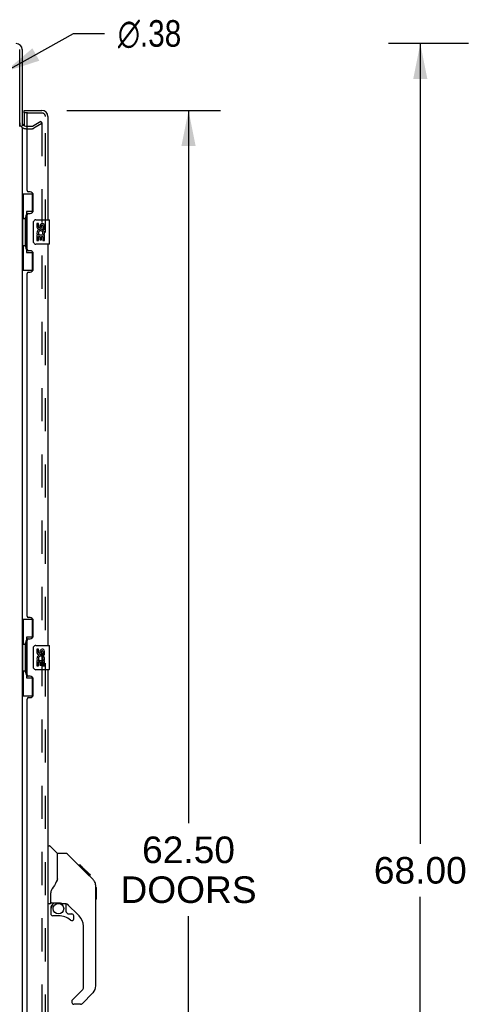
# Model space of a CAD drawing. Header units: inches. Extents: x 0 to 248, y 0 to 160.
# Tile 11 of 73: x 28 to 46, y 76 to 117. Entities that reach past the tile are written whole.
import ezdxf

# ---------------------------------------------------------------- set-up
doc = ezdxf.new("R2010")
doc.units = ezdxf.units.IN
doc.header["$LTSCALE"] = 13.627625
doc.header["$MEASUREMENT"] = 0
doc.linetypes.add('HIDDEN', pattern=[0.2, 0.1, -0.1])
doc.layers.get('0').update_dxf_attribs({"linetype": 'CONTINUOUS'})
for name, color, linetype in [('DEFAULT_2', 8, 'HIDDEN'), ('DIMENSIONS', 7, 'CONTINUOUS'), ('LEFTHAND_DOOR_ASSEMBLY', 7, 'CONTINUOUS'), ('RIGHTHAND_DOOR_ASSEMBLY', 7, 'CONTINUOUS')]:
    doc.layers.add(name, color=color, linetype=linetype)
doc.styles.get("Standard").update_dxf_attribs({"font": 'arial.ttf'})
doc.styles.add('TEXTSTYLE_1', font='gdt', dxfattribs={"width": 0.8})
doc.dimstyles.new('DIMSTYLE_1', dxfattribs={"dimtxt": 1.093125, "dimasz": 1.4575, "dimexe": 0.09, "dimexo": 0.07, "dimgap": 0.0375, "dimtad": 0, "dimtih": 1, "dimtoh": 1, "dimzin": 4, "dimdsep": 46, "dimtxsty": 'Standard', "dimblk": '_FILLED', "dimblk1": '_FILLED', "dimblk2": '_FILLED', "dimcen": 0.09, "dimadec": 3, "dimazin": 1, "dimtfac": 1, "dimtdec": 3, "dimtofl": 0, "dimtmove": 0, "dimatfit": 3, "dimldrblk": '_FILLED', "dimfxl": 0, "dimtolj": 1, "dimtzin": 4, "dimarcsym": 0})
doc.dimstyles.new('DIMSTYLE_2', dxfattribs={"dimtxt": 1.093125, "dimasz": 1.4575, "dimexe": 0.09, "dimexo": 0.07, "dimgap": 0.09, "dimtad": 0, "dimtih": 1, "dimtoh": 1, "dimzin": 4, "dimdsep": 46, "dimtxsty": 'Standard', "dimblk": '_FILLED', "dimblk1": '_FILLED', "dimblk2": '_FILLED', "dimcen": 0.09, "dimadec": 3, "dimazin": 1, "dimtfac": 1, "dimtdec": 3, "dimtofl": 0, "dimtmove": 0, "dimatfit": 1, "dimldrblk": '_FILLED', "dimfxl": 0, "dimtolj": 1, "dimtzin": 4, "dimarcsym": 0})

# ---------------------------------------------------------------- blocks, each defined once
blk = doc.blocks.new('_FILLED')
at = {"color": 0, "linetype": 'ByBlock'}
blk.add_solid([(0, 0), (-1, 0.2), (-1, -0.2)], dxfattribs=at)
blk = doc.blocks.new('*D9')
at = {"layer": 'DIMENSIONS', "color": 2, "linetype": 'Continuous'}
for p, q in [((29.644, 113.089), (35.965, 113.089)), ((34.653, 113.089), (34.653, 83.774)), ((34.653, 50.589), (34.653, 79.948)), ((29.644, 50.589), (35.965, 50.589))]:
    blk.add_line(p, q, dxfattribs=at)
at = {"layer": 'DIMENSIONS', "color": 2, "linetype": 'Continuous', "xscale": 1.4575, "yscale": 1.4575, "zscale": 1.4575}
for p, rotation in [((34.653, 113.089), 90), ((34.653, 50.589), 270)]:
    blk.add_blockref('_FILLED', p, dxfattribs=dict(at, rotation=rotation))
at = {"layer": 'DIMENSIONS', "color": 2, "linetype": 'Continuous', "insert": (34.653, 83.228), "char_height": 1.0931, "width": 5.5916, "attachment_point": 2, "line_spacing_factor": 0.9}
blk.add_mtext('62.50\\PDOORS', dxfattribs=at)
blk = doc.blocks.new('*D18')
at = {"layer": 'DIMENSIONS', "color": 2, "linetype": 'Continuous'}
for p, q in [((46.173, 115.839), (42.874, 115.839)), ((44.186, 115.839), (44.186, 82.932)), ((44.186, 47.839), (44.186, 80.746)), ((46.173, 47.839), (42.874, 47.839))]:
    blk.add_line(p, q, dxfattribs=at)
at = {"layer": 'DIMENSIONS', "color": 2, "linetype": 'Continuous', "xscale": 1.4575, "yscale": 1.4575, "zscale": 1.4575}
for p, rotation in [((44.186, 115.839), 90), ((44.186, 47.839), 270)]:
    blk.add_blockref('_FILLED', p, dxfattribs=dict(at, rotation=rotation))
at = {"layer": 'DIMENSIONS', "color": 2, "linetype": 'Continuous', "insert": (44.186, 82.385), "char_height": 1.0931, "width": 3.81984, "attachment_point": 2, "line_spacing_factor": 0.9}
blk.add_mtext('68.00', dxfattribs=at)
blk = doc.blocks.new('*D19')
at = {"layer": 'DIMENSIONS', "color": 2, "linetype": 'Continuous'}
for p, q in [((27.101, 114.68), (29.926, 116.256)), ((29.926, 116.256), (31.201, 116.256))]:
    blk.add_line(p, q, dxfattribs=at)
at = {"layer": 'DIMENSIONS', "color": 2, "linetype": 'Continuous', "xscale": 1.4575, "yscale": 1.4575, "zscale": 1.4575, "rotation": 209.1540166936}
blk.add_blockref('_FILLED', (27.101, 114.68), dxfattribs=at)
at = {"layer": 'DIMENSIONS', "color": 2, "linetype": 'Continuous', "insert": (31.748, 116.803), "char_height": 1.09312, "width": 3.57873, "attachment_point": 1, "line_spacing_factor": 0.9, "style": 'TEXTSTYLE_1'}
blk.add_mtext('{\\fgdt;n}\\fArial;.38', dxfattribs=at)

msp = doc.modelspace()

# ---------------------------------------------------------------- linework, layer by layer
at = {"color": 3, "linetype": 'Continuous'}
for p, q in [((27.708, 112.431), (27.708, 115.592)), ((27.812, 115.592), (27.812, 112.443)), ((27.812, 112.391), (27.812, 51.287)), ((27.955, 112.443), (28.016, 112.443))]:
    msp.add_line(p, q, dxfattribs=at)
for centre, radius, start, end in [((27.566, 115.592), 0.246, 0, 90), ((27.955, 112.585), 0.142, 180, 270)]:
    msp.add_arc(centre, radius, start, end, dxfattribs=at)
at = {"layer": 'DEFAULT_2', "color": 8, "linetype": 'HIDDEN'}
for p, q in [((28.233, 112.447), (28.573, 112.643)), ((28.573, 112.643), (28.625, 112.553)), ((27.955, 112.339), (28.216, 112.339)), ((28.016, 112.443), (28.216, 112.443)), ((28.625, 112.553), (28.285, 112.357)), ((28.625, 112.573), (28.625, 51.104))]:
    msp.add_line(p, q, dxfattribs=at)
for points in [[(28.607, 112.593), (28.607, 112.593), (28.605, 112.593), (28.603, 112.593), (28.601, 112.592), (28.599, 112.591)], [(28.611, 112.593), (28.609, 112.593), (28.607, 112.593)], [(28.611, 112.593), (28.613, 112.592), (28.615, 112.591), (28.616, 112.59), (28.618, 112.589), (28.619, 112.587), (28.621, 112.586), (28.622, 112.584), (28.623, 112.582), (28.624, 112.58), (28.624, 112.578), (28.624, 112.575), (28.625, 112.573)]]:
    msp.add_lwpolyline(points, dxfattribs=at)
for centre, radius, start, end in [((27.955, 112.585), 0.246, 180, 270), ((28.216, 112.476), 0.033, 270, 300), ((28.216, 112.476), 0.137, 270, 300)]:
    msp.add_arc(centre, radius, start, end, dxfattribs=at)
at = {"layer": 'LEFTHAND_DOOR_ASSEMBLY', "color": 7, "linetype": 'Continuous'}
for p, q in [((27.891, 112.985), (27.891, 113.089)), ((28.036, 112.985), (27.891, 112.985)), ((27.891, 112.965), (27.891, 112.458)), ((27.812, 109.664), (28.253, 109.664)), ((27.851, 109.664), (27.851, 108.639)), ((28.216, 109.664), (28.216, 108.884)), ((27.829, 108.639), (27.829, 107.539)), ((27.829, 108.639), (27.952, 108.639)), ((27.952, 108.669), (27.952, 108.689)), ((27.952, 107.539), (27.952, 108.639)), ((27.989, 108.929), (27.989, 107.249)), ((28.216, 108.929), (27.989, 108.929)), ((28.375, 108.589), (28.915, 108.589)), ((28.93, 107.604), (28.93, 108.574)), ((28.275, 107.689), (28.275, 108.489)), ((28.413, 108.435), (28.413, 108.298)), ((28.476, 108.435), (28.413, 108.435)), ((28.476, 108.298), (28.476, 108.435)), ((28.541, 108.361), (28.541, 108.292)), ((28.601, 108.298), (28.601, 108.34)), ((28.664, 108.34), (28.664, 108.204)), ((28.664, 108.204), (28.727, 108.204)), ((28.727, 108.204), (28.727, 108.34)), ((28.413, 107.973), (28.413, 107.743)), ((28.431, 107.973), (28.413, 107.973)), ((28.413, 107.743), (28.476, 107.743)), ((28.465, 107.973), (28.493, 107.993)), ((28.465, 107.973), (28.727, 107.973)), ((28.476, 107.743), (28.476, 107.91)), ((28.476, 107.91), (28.541, 107.91)), ((28.541, 107.91), (28.541, 107.774)), ((28.541, 107.774), (28.601, 107.774)), ((28.601, 107.774), (28.601, 107.91)), ((28.601, 107.91), (28.664, 107.91)), ((28.656, 108.009), (28.714, 107.984)), ((28.664, 107.91), (28.664, 107.743)), ((28.664, 107.743), (28.727, 107.743)), ((28.727, 107.743), (28.727, 107.973)), ((27.829, 107.539), (27.952, 107.539)), ((27.851, 107.539), (27.851, 106.514)), ((27.952, 107.488), (27.952, 107.508)), ((28.915, 107.589), (28.375, 107.589)), ((27.989, 107.249), (28.216, 107.249)), ((28.216, 107.294), (28.216, 106.514)), ((27.812, 106.514), (28.253, 106.514)), ((27.812, 92.164), (28.253, 92.164)), ((27.851, 92.164), (27.851, 91.139)), ((28.216, 92.164), (28.216, 91.384)), ((27.829, 91.139), (27.829, 90.039)), ((27.829, 91.139), (27.952, 91.139)), ((27.952, 91.169), (27.952, 91.189)), ((27.952, 90.039), (27.952, 91.139)), ((27.989, 91.429), (27.989, 89.749)), ((28.216, 91.429), (27.989, 91.429)), ((28.275, 90.189), (28.275, 90.989)), ((28.375, 91.089), (28.915, 91.089)), ((28.413, 90.935), (28.413, 90.798)), ((28.476, 90.935), (28.413, 90.935)), ((28.476, 90.798), (28.476, 90.935)), ((28.541, 90.861), (28.541, 90.792)), ((28.601, 90.798), (28.601, 90.84)), ((28.664, 90.84), (28.664, 90.704)), ((28.727, 90.704), (28.727, 90.84)), ((28.93, 90.104), (28.93, 91.074)), ((28.413, 90.473), (28.413, 90.243)), ((28.431, 90.473), (28.413, 90.473)), ((28.465, 90.473), (28.493, 90.493)), ((28.465, 90.473), (28.727, 90.473)), ((28.476, 90.243), (28.476, 90.41)), ((28.476, 90.41), (28.541, 90.41)), ((28.541, 90.41), (28.541, 90.274)), ((28.601, 90.274), (28.601, 90.41)), ((28.601, 90.41), (28.664, 90.41)), ((28.656, 90.509), (28.714, 90.484)), ((28.664, 90.704), (28.727, 90.704)), ((28.664, 90.41), (28.664, 90.243)), ((28.727, 90.243), (28.727, 90.473)), ((27.829, 90.039), (27.952, 90.039)), ((27.851, 90.039), (27.851, 89.014)), ((27.952, 89.988), (27.952, 90.008)), ((28.915, 90.089), (28.375, 90.089)), ((28.413, 90.243), (28.476, 90.243)), ((28.541, 90.274), (28.601, 90.274)), ((28.664, 90.243), (28.727, 90.243)), ((27.989, 89.749), (28.216, 89.749)), ((28.216, 89.794), (28.216, 89.014)), ((27.812, 89.014), (28.253, 89.014)), ((28.87, 82.843), (28.932, 82.843)), ((29.258, 82.534), (28.96, 82.831)), ((29.625, 82.528), (29.264, 82.528)), ((29.264, 81.423), (29.264, 82.528)), ((30.445, 81.74), (29.68, 82.505)), ((30.202, 82.05), (30.135, 82.05)), ((30.209, 82.043), (30.142, 82.043)), ((30.219, 82.033), (30.152, 82.033)), ((30.225, 82.027), (30.159, 82.027)), ((30.233, 82.019), (30.167, 82.019)), ((30.253, 81.999), (30.186, 81.999)), ((30.202, 82.05), (30.528, 81.723)), ((30.276, 81.976), (30.209, 81.976)), ((30.299, 81.953), (30.232, 81.953)), ((30.323, 81.929), (30.256, 81.929)), ((30.346, 81.905), (30.28, 81.905)), ((30.37, 81.882), (30.303, 81.882)), ((30.392, 81.86), (30.325, 81.86)), ((30.412, 81.84), (30.346, 81.84)), ((30.43, 81.822), (30.363, 81.822)), ((30.443, 81.809), (30.376, 81.809)), ((30.447, 81.805), (30.38, 81.805)), ((30.449, 81.803), (30.382, 81.803)), ((30.45, 81.802), (30.383, 81.802)), ((30.449, 81.802), (30.383, 81.802)), ((29.264, 81.486), (29.243, 81.428)), ((30.453, 81.799), (30.386, 81.799)), ((30.457, 81.795), (30.39, 81.795)), ((30.463, 81.789), (30.396, 81.789)), ((30.477, 81.775), (30.41, 81.775)), ((30.445, 81.739), (30.418, 81.766)), ((30.492, 81.76), (30.425, 81.76)), ((30.499, 81.753), (30.433, 81.753)), ((30.506, 81.746), (30.439, 81.746)), ((30.445, 81.739), (30.724, 81.461)), ((30.518, 81.734), (30.452, 81.734)), ((30.524, 81.728), (30.457, 81.728)), ((30.527, 81.725), (30.46, 81.725)), ((30.528, 81.724), (30.461, 81.724)), ((30.529, 81.723), (30.462, 81.723)), ((30.528, 81.723), (30.462, 81.723)), ((30.617, 81.635), (30.529, 81.723)), ((30.546, 81.639), (30.613, 81.639)), ((30.615, 81.637), (30.548, 81.637)), ((30.617, 81.635), (30.551, 81.635)), ((30.839, 81.184), (30.837, 81.214)), ((30.839, 77.081), (30.839, 81.184)), ((30.858, 81.132), (30.839, 81.152)), ((30.858, 81.132), (30.858, 80.656)), ((28.988, 80.5), (28.988, 80.907)), ((30.858, 80.656), (30.839, 80.636)), ((28.949, 80.461), (28.87, 80.461)), ((28.988, 80.283), (28.988, 80.046)), ((29.008, 80.502), (29.303, 80.502)), ((29.046, 80.422), (29.126, 80.502)), ((29.052, 80.417), (29.049, 80.42)), ((29.056, 80.413), (29.052, 80.417)), ((29.06, 80.408), (29.056, 80.413)), ((29.576, 80.461), (29.488, 80.461)), ((29.618, 80.129), (29.618, 80.456)), ((30.154, 79.964), (29.652, 80.466)), ((29.303, 79.967), (29.067, 79.967)), ((29.621, 80.121), (29.693, 80.049)), ((29.702, 80.046), (29.854, 80.046)), ((29.933, 79.848), (29.933, 79.967)), ((30.327, 76.995), (30.327, 79.547)), ((29.868, 76.504), (30.304, 76.939)), ((30.723, 76.802), (30.271, 76.35)), ((29.854, 76.47), (29.854, 76.406)), ((30.215, 76.327), (29.933, 76.327))]:
    msp.add_line(p, q, dxfattribs=at)
at = {"layer": 'LEFTHAND_DOOR_ASSEMBLY', "color": 3, "linetype": 'Continuous'}
for p, q in [((27.891, 113.089), (28.624, 113.089)), ((28.016, 109.796), (28.016, 112.965)), ((28.87, 112.842), (28.87, 108.589)), ((28.136, 109.736), (28.076, 109.736)), ((28.266, 108.986), (28.266, 109.606)), ((28.016, 107.381), (28.016, 108.796)), ((28.076, 108.856), (28.136, 108.856)), ((28.136, 107.321), (28.076, 107.321)), ((28.87, 107.589), (28.87, 91.089)), ((28.266, 106.571), (28.266, 107.191)), ((28.016, 92.296), (28.016, 106.381)), ((28.076, 106.441), (28.136, 106.441)), ((28.136, 92.236), (28.076, 92.236)), ((28.266, 91.486), (28.266, 92.106)), ((28.016, 89.881), (28.016, 91.296)), ((28.076, 91.356), (28.136, 91.356)), ((28.87, 90.089), (28.87, 73.589)), ((28.136, 89.821), (28.076, 89.821)), ((28.266, 89.071), (28.266, 89.691)), ((28.016, 74.796), (28.016, 88.881)), ((28.076, 88.941), (28.136, 88.941))]:
    msp.add_line(p, q, dxfattribs=at)
at = {"layer": 'LEFTHAND_DOOR_ASSEMBLY', "color": 8, "linetype": 'HIDDEN'}
for p, q in [((28.036, 112.985), (28.624, 112.985)), ((28.766, 50.835), (28.766, 112.842))]:
    msp.add_line(p, q, dxfattribs=at)
at = {"layer": 'LEFTHAND_DOOR_ASSEMBLY', "color": 7, "linetype": 'Continuous'}
for points in [[(27.989, 108.905), (27.989, 108.902), (27.99, 108.898), (27.991, 108.894), (27.992, 108.89), (27.994, 108.885), (27.996, 108.88), (27.998, 108.874), (28.001, 108.868), (28.004, 108.862), (28.008, 108.855), (28.013, 108.848), (28.017, 108.84), (28.023, 108.831), (28.025, 108.828)], [(28.275, 108.489), (28.275, 108.495), (28.276, 108.501), (28.277, 108.507), (28.278, 108.513), (28.28, 108.519), (28.282, 108.525)], [(28.025, 107.35), (28.023, 107.346), (28.017, 107.338), (28.013, 107.33), (28.008, 107.323), (28.004, 107.316), (28.001, 107.309), (27.998, 107.303), (27.996, 107.298), (27.994, 107.293), (27.992, 107.288), (27.991, 107.284), (27.99, 107.28), (27.989, 107.276), (27.989, 107.273)], [(28.282, 107.653), (28.28, 107.658), (28.278, 107.664), (28.277, 107.67), (28.276, 107.676), (28.275, 107.682), (28.275, 107.689)], [(27.989, 91.405), (27.989, 91.402), (27.99, 91.398), (27.991, 91.394), (27.992, 91.39), (27.994, 91.385), (27.996, 91.38), (27.998, 91.374), (28.001, 91.368), (28.004, 91.362), (28.008, 91.355), (28.013, 91.348), (28.017, 91.34), (28.023, 91.331), (28.025, 91.328)], [(28.275, 90.989), (28.275, 90.995), (28.276, 91.001), (28.277, 91.007), (28.278, 91.013), (28.28, 91.019), (28.282, 91.025)], [(28.282, 90.153), (28.28, 90.158), (28.278, 90.164), (28.277, 90.17), (28.276, 90.176), (28.275, 90.182), (28.275, 90.189)], [(28.025, 89.85), (28.023, 89.846), (28.017, 89.838), (28.013, 89.83), (28.008, 89.823), (28.004, 89.816), (28.001, 89.809), (27.998, 89.803), (27.996, 89.798), (27.994, 89.793), (27.992, 89.788), (27.991, 89.784), (27.99, 89.78), (27.989, 89.776), (27.989, 89.773)], [(29.68, 82.505), (29.673, 82.511), (29.664, 82.517), (29.655, 82.522), (29.645, 82.525), (29.635, 82.527), (29.625, 82.528)], [(30.362, 81.823), (30.341, 81.844), (30.319, 81.866)], [(30.418, 81.766), (30.405, 81.78), (30.362, 81.823)], [(29.243, 81.428), (29.212, 81.359), (29.176, 81.289), (29.134, 81.217), (29.087, 81.143), (29.041, 81.078)], [(30.839, 81.184), (30.837, 81.213), (30.832, 81.254), (30.822, 81.295), (30.809, 81.334), (30.791, 81.371), (30.769, 81.406), (30.744, 81.439), (30.724, 81.461)], [(29.041, 81.078), (29.03, 81.061), (29.015, 81.032), (29.003, 81), (28.994, 80.966), (28.989, 80.932), (28.988, 80.907)], [(29.06, 80.408), (29.051, 80.398), (29.042, 80.387), (29.034, 80.376), (29.027, 80.364), (29.022, 80.351), (29.017, 80.338), (29.013, 80.325), (29.01, 80.311), (29.009, 80.297), (29.008, 80.283)], [(29.049, 80.42), (29.047, 80.421), (29.047, 80.422), (29.046, 80.422), (29.046, 80.422)], [(29.303, 80.502), (29.311, 80.502), (29.33, 80.501), (29.351, 80.499), (29.371, 80.495), (29.39, 80.49), (29.408, 80.485), (29.424, 80.48), (29.438, 80.475), (29.451, 80.47), (29.461, 80.467), (29.47, 80.464), (29.478, 80.462), (29.486, 80.461), (29.488, 80.461)]]:
    msp.add_lwpolyline(points, dxfattribs=at)
msp.add_circle((29.303, 80.262), 0.217, dxfattribs=at)
for centre, radius, start, end in [((27.911, 112.965), 0.02, 90, 180), ((28.375, 108.489), 0.1, 90, 158.7946), ((28.915, 108.574), 0.015, 0, 90), ((28.507, 108.298), 0.0943, 180, 360), ((28.57, 108.047), 0.157, 336.5966, 161.8791), ((28.507, 108.298), 0.0314, 180, 261.2295), ((28.57, 108.047), 0.0943, 336.5966, 215.1122), ((28.506, 108.303), 0.0362, 263.4285, 341.7628), ((28.633, 108.34), 0.0943, 68.6999, 167.4338), ((28.633, 108.34), 0.0314, 0, 180.0485), ((28.633, 108.34), 0.0943, 0, 68.6704), ((28.567, 108.047), 0.154, 161.4199, 206.1963), ((28.57, 108.047), 0.157, 205.737, 207.8532), ((28.375, 107.689), 0.1, 201.205, 270), ((28.915, 107.604), 0.015, 270, 360), ((28.375, 90.989), 0.1, 90, 158.7946), ((28.507, 90.798), 0.0943, 180, 360), ((28.507, 90.798), 0.0314, 180, 261.2295), ((28.506, 90.803), 0.0362, 263.4285, 341.7628), ((28.633, 90.84), 0.0943, 68.6999, 167.4338), ((28.633, 90.84), 0.0314, 0, 180.0485), ((28.633, 90.84), 0.0943, 0, 68.6704), ((28.915, 91.074), 0.015, 0, 90), ((28.567, 90.547), 0.154, 161.4199, 206.1963), ((28.57, 90.547), 0.157, 336.5966, 161.8791), ((28.57, 90.547), 0.157, 205.737, 207.8532), ((28.57, 90.547), 0.0943, 336.5966, 215.1122), ((28.375, 90.189), 0.1, 201.205, 270), ((28.915, 90.104), 0.015, 270, 360), ((28.932, 82.803), 0.0394, 45, 90), ((29.244, 82.52), 0.0197, 0, 45), ((30.405, 81.167), 0.433, 42.2386, 42.7273), ((28.949, 80.5), 0.0394, 270, 360), ((29.008, 80.522), 0.0197, 180, 270), ((29.185, 80.283), 0.197, 135, 180), ((29.576, 80.264), 0.197, 45, 90), ((29.067, 80.046), 0.0787, 180, 270), ((29.303, 79.179), 0.787, 50.4788, 90), ((29.63, 80.129), 0.0118, 180, 225), ((29.702, 80.057), 0.0118, 225, 270), ((29.854, 79.848), 0.0787, 230.4788, 360), ((29.854, 79.967), 0.0787, 0, 90), ((29.736, 79.547), 0.591, 0, 45), ((30.248, 76.995), 0.0787, 315, 360), ((30.445, 77.081), 0.394, 315, 360), ((29.902, 76.47), 0.0472, 135, 180), ((29.933, 76.406), 0.0787, 180, 270), ((30.215, 76.406), 0.0787, 270, 315)]:
    msp.add_arc(centre, radius, start, end, dxfattribs=at)
at = {"layer": 'LEFTHAND_DOOR_ASSEMBLY', "color": 3, "linetype": 'Continuous'}
for centre, radius, start, end in [((28.036, 112.965), 0.02, 90, 180), ((28.624, 112.842), 0.246, 0, 90), ((28.076, 109.796), 0.06, 180, 270), ((28.136, 109.606), 0.13, 0, 90), ((28.136, 108.986), 0.13, 270, 360), ((28.076, 108.796), 0.06, 90, 180), ((28.076, 107.381), 0.06, 180, 270), ((28.136, 107.191), 0.13, 0, 90), ((28.136, 106.571), 0.13, 270, 360), ((28.076, 106.381), 0.06, 90, 180), ((28.076, 92.296), 0.06, 180, 270), ((28.136, 92.106), 0.13, 0, 90), ((28.076, 91.296), 0.06, 90, 180), ((28.136, 91.486), 0.13, 270, 360), ((28.076, 89.881), 0.06, 180, 270), ((28.136, 89.691), 0.13, 0, 90), ((28.076, 88.881), 0.06, 90, 180), ((28.136, 89.071), 0.13, 270, 360)]:
    msp.add_arc(centre, radius, start, end, dxfattribs=at)
at = {"layer": 'LEFTHAND_DOOR_ASSEMBLY', "color": 8, "linetype": 'HIDDEN'}
msp.add_arc((28.624, 112.842), 0.142, 0, 90, dxfattribs=at)
at = {"layer": 'LEFTHAND_DOOR_ASSEMBLY', "color": 7, "linetype": 'Continuous'}
for centre, start_param, end_param in [((28.056, 108.679), 0.699287, 1.51401), ((28.056, 108.679), -4.655602, -3.84088), ((28.056, 107.498), 0.699287, 1.51401), ((28.056, 107.498), -4.655602, -3.84088), ((28.056, 91.179), 0.699287, 1.51401), ((28.056, 91.179), -4.655602, -3.84088), ((28.056, 89.998), 0.699287, 1.51401), ((28.056, 89.998), -4.655602, -3.84088)]:
    msp.add_ellipse(centre, major_axis=(0, 0.18), ratio=0.579493, start_param=start_param, end_param=end_param, dxfattribs=at)
at = {"layer": 'RIGHTHAND_DOOR_ASSEMBLY', "color": 8, "linetype": 'HIDDEN'}
for p, q in [((28.036, 112.985), (28.624, 112.985)), ((28.766, 50.835), (28.766, 112.842))]:
    msp.add_line(p, q, dxfattribs=at)
msp.add_arc((28.624, 112.842), 0.142, 0, 90, dxfattribs=at)
at = {"layer": 'RIGHTHAND_DOOR_ASSEMBLY', "color": 7, "linetype": 'Continuous'}
for centre, radius, start, end in [((30.405, 81.167), 0.433, 42.2386, 42.7273), ((29.185, 80.283), 0.197, 135, 180), ((29.067, 80.046), 0.0787, 180, 270), ((29.854, 79.848), 0.0787, 230.4788, 360), ((29.854, 79.967), 0.0787, 0, 90), ((30.445, 77.081), 0.394, 315, 360)]:
    msp.add_arc(centre, radius, start, end, dxfattribs=at)

# ---------------------------------------------------------------- dimensions: what is measured, and where the dimension line sits
at = {"layer": 'DIMENSIONS', "color": 2, "linetype": 'Continuous'}
dim = msp.add_diameter_dim_2p(p1=(27.101, 114.68), p2=(26.773, 114.497), text='%%c<>', dimstyle='DIMSTYLE_2', override={"dimpost": '<>'}, dxfattribs=at)
dim.commit()
dim.dimension.update_dxf_attribs({"geometry": '*D19', "text_midpoint": (33.537, 116.256), "dimtype": 163})
dim = msp.add_linear_dim(base=(44.186, 47.839), p1=(46.243, 115.839), p2=(46.243, 47.839), angle=270, dimstyle='DIMSTYLE_1', dxfattribs=at)
dim.commit()
dim.dimension.update_dxf_attribs({"geometry": '*D18', "text_midpoint": (44.177, 81.833), "dimtype": 160})
dim = msp.add_linear_dim(base=(34.653, 50.589), p1=(29.574, 113.089), p2=(29.574, 50.589), angle=270, text='<>\\PDOORS', dimstyle='DIMSTYLE_1', dxfattribs=at)
dim.commit()
dim.dimension.update_dxf_attribs({"geometry": '*D9', "text_midpoint": (34.653, 81.861), "dimtype": 160})

doc.saveas('drawing.dxf')
